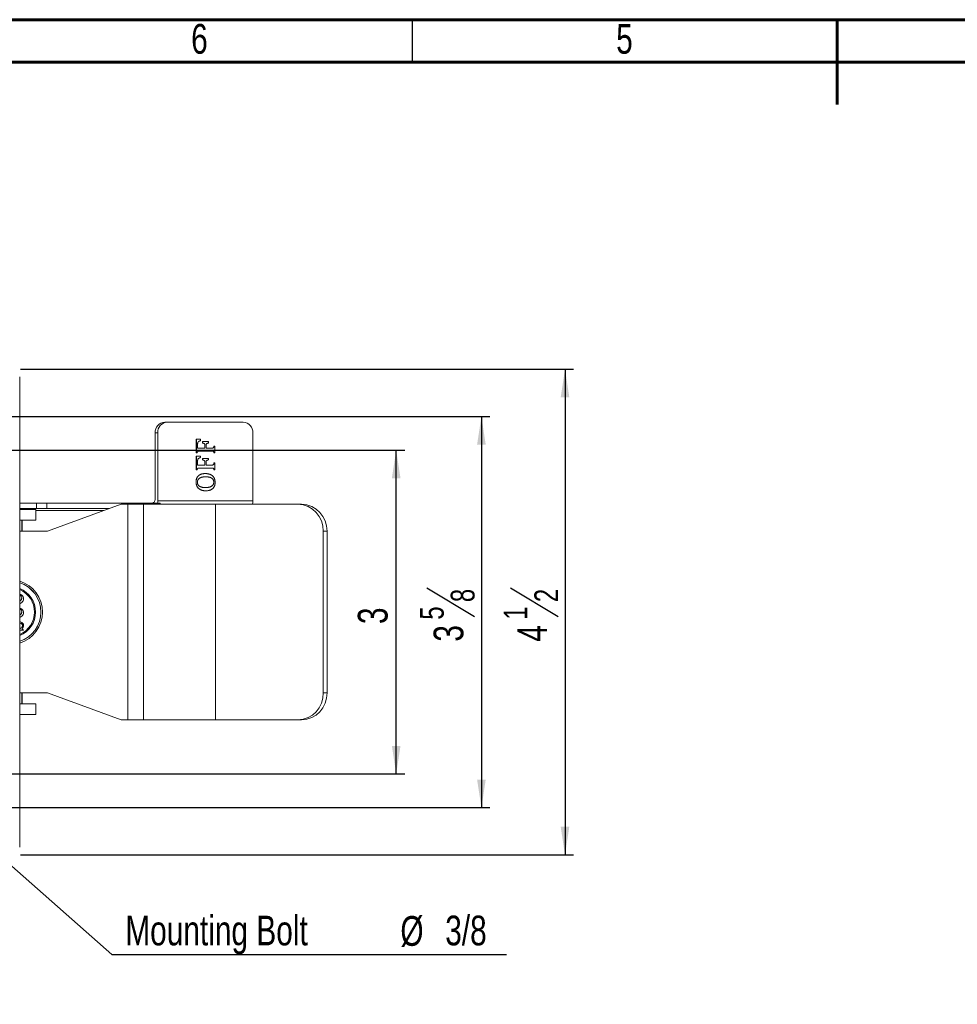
# Model space of a CAD drawing. Header units: inches. Extents: x 0.6 to 16.3, y 0.2 to 11.5.
# Tile 10 of 20: x 4.7 to 9, y 6.9 to 11.5. Entities that reach past the tile are written whole.
import ezdxf

# ---------------------------------------------------------------- set-up
doc = ezdxf.new("R2010")
doc.units = ezdxf.units.IN
doc.header["$MEASUREMENT"] = 0
doc.layers.add('FORMAT', color=7, linetype='Continuous')
doc.styles.add('SLDTEXTSTYLE0', font='TXT', dxfattribs={"width": 0.75})
doc.dimstyles.new('SLDDIMSTYLE1', dxfattribs={"dimtxt": 0.137795, "dimasz": 0.13, "dimexe": 0, "dimexo": 0.0625, "dimgap": 0.034449, "dimtad": 1, "dimlfac": 2, "dimrnd": 1e-09, "dimzin": 12, "dimdsep": 46, "dimlunit": 5, "dimtxsty": 'SLDTEXTSTYLE0', "dimsah": 1, "dimcen": 0.09, "dimadec": 0, "dimazin": 3, "dimtfac": 1, "dimtofl": 0, "dimtmove": 0, "dimatfit": 3, "dimfxl": 0, "dimfrac": 2, "dimtolj": 1, "dimtzin": 12, "dimarcsym": 0})
doc.dimstyles.new('SLDDIMSTYLE3', dxfattribs={"dimtxt": 0.137795, "dimasz": 0.13, "dimexe": 0, "dimexo": 0.0625, "dimgap": 0.034449, "dimtad": 1, "dimdec": 6, "dimlfac": 2, "dimrnd": 1e-09, "dimzin": 12, "dimdsep": 46, "dimlunit": 5, "dimtxsty": 'SLDTEXTSTYLE0', "dimsah": 1, "dimcen": 0.09, "dimadec": 0, "dimazin": 3, "dimtfac": 1, "dimtofl": 0, "dimtmove": 0, "dimatfit": 3, "dimfxl": 0, "dimfrac": 2, "dimtolj": 1, "dimtzin": 12, "dimarcsym": 0})
doc.dimstyles.new('SLDDIMSTYLE4', dxfattribs={"dimtxt": 0.137795, "dimasz": 0.13, "dimexe": 0, "dimexo": 0.0625, "dimgap": 0.034449, "dimtad": 0, "dimtih": 1, "dimtoh": 1, "dimlfac": 2, "dimrnd": 1e-09, "dimzin": 12, "dimdsep": 46, "dimlunit": 5, "dimtxsty": 'SLDTEXTSTYLE0', "dimsah": 1, "dimcen": 0, "dimadec": 0, "dimazin": 3, "dimtfac": 1, "dimtofl": 0, "dimtmove": 1, "dimatfit": 3, "dimfxl": 0, "dimfrac": 2, "dimtolj": 1, "dimtzin": 12, "dimarcsym": 0})

# ---------------------------------------------------------------- blocks, each defined once
blk = doc.blocks.new('_D_10')
at = {"layer": 'FORMAT'}
for p, q in [((4.4672, 9.5016), (6.461, 9.5016)), ((6.4216, 8.0016), (6.4216, 9.5016)), ((4.4672, 8.0016), (6.461, 8.0016))]:
    blk.add_line(p, q, dxfattribs=at)
for points in [[(6.4216, 9.5016), (6.4016, 9.3716), (6.4416, 9.3716)], [(6.4216, 8.0016), (6.4416, 8.1316), (6.4016, 8.1316)]]:
    blk.add_solid(points, dxfattribs=at)
at = {"layer": 'FORMAT', "insert": (6.244, 8.6958), "char_height": 0.1378, "attachment_point": 1, "rotation": 90, "style": 'SLDTEXTSTYLE0'}
blk.add_mtext('3', dxfattribs=at)
blk = doc.blocks.new('_D_11')
at = {"layer": 'FORMAT'}
for p, q in [((4.3735, 9.6578), (6.8557, 9.6578)), ((6.8163, 9.6578), (6.8163, 7.8453)), ((6.5635, 8.8637), (6.784, 8.7315)), ((4.3735, 7.8453), (6.8557, 7.8453))]:
    blk.add_line(p, q, dxfattribs=at)
for points in [[(6.8163, 9.6578), (6.7963, 9.5278), (6.8363, 9.5278)], [(6.8163, 7.8453), (6.8363, 7.9753), (6.7963, 7.9753)]]:
    blk.add_solid(points, dxfattribs=at)
at = {"layer": 'FORMAT', "attachment_point": 1, "rotation": 90, "style": 'SLDTEXTSTYLE0'}
for s, insert, char_height in [('8', (6.6742, 8.7976), 0.1102), ('5', (6.5317, 8.7162), 0.1102), ('3', (6.5948, 8.6143), 0.1378)]:
    blk.add_mtext(s, dxfattribs=dict(at, insert=insert, char_height=char_height))
blk = doc.blocks.new('_D_12')
at = {"layer": 'FORMAT'}
for p, q in [((4.6822, 9.8766), (7.2429, 9.8766)), ((7.2035, 9.8766), (7.2035, 7.6266)), ((6.9508, 8.8637), (7.1712, 8.7315)), ((4.6822, 7.6266), (7.2429, 7.6266))]:
    blk.add_line(p, q, dxfattribs=at)
for points in [[(7.2035, 9.8766), (7.1835, 9.7466), (7.2235, 9.7466)], [(7.2035, 7.6266), (7.2235, 7.7566), (7.1835, 7.7566)]]:
    blk.add_solid(points, dxfattribs=at)
at = {"layer": 'FORMAT', "attachment_point": 1, "rotation": 90, "style": 'SLDTEXTSTYLE0'}
for s, insert, char_height in [('2', (7.0614, 8.7976), 0.1102), ('1', (6.9189, 8.7162), 0.1102), ('4', (6.982, 8.6143), 0.1378)]:
    blk.add_mtext(s, dxfattribs=dict(at, insert=insert, char_height=char_height))
blk = doc.blocks.new('_D_13')
at = {"layer": 'FORMAT'}
for p, q in [((4.2516, 7.9181), (5.1044, 7.1654)), ((5.1044, 7.1654), (6.9327, 7.1654))]:
    blk.add_line(p, q, dxfattribs=at)
blk.add_arc((4.3341, 7.8453), 0.11, 118.8711, 129.3435, dxfattribs=at)
blk.add_solid([(4.2516, 7.9181), (4.3358, 7.8171), (4.3623, 7.8471)], dxfattribs=at)
at = {"layer": 'FORMAT', "attachment_point": 1, "style": 'SLDTEXTSTYLE0'}
for s, insert, char_height in [('Mounting Bolt', (5.1669, 7.3451), 0.137795), ('%%c', (6.4409, 7.343), 0.1378), ('3/8', (6.6487, 7.3451), 0.1378)]:
    blk.add_mtext(s, dxfattribs=dict(at, insert=insert, char_height=char_height))

msp = doc.modelspace()

# ---------------------------------------------------------------- linework, layer by layer
at = {"color": 7, "linetype": 'Continuous', "lineweight": 60}
for p, q in [((0.59055118, 11.49606299), (16.33858268, 11.49606299)), ((8.46456693, 11.49606299), (8.46456693, 11.1023622)), ((0.78740157, 11.2992126), (16.14173228, 11.2992126))]:
    msp.add_line(p, q, dxfattribs=at)
at = {"color": 7, "linetype": 'Continuous', "lineweight": 30}
msp.add_line((6.49606299, 11.49606299), (6.49606299, 11.2992126), dxfattribs=at)
at = {"color": 7, "linetype": 'Continuous', "lineweight": 15}
for p, q in [((4.67783124, 7.66157803), (4.67783124, 9.84157802)), ((5.34945679, 9.63157805), (5.36130937, 9.63157805)), ((5.71349773, 9.63157805), (5.36130937, 9.63157805)), ((5.30543325, 9.58157805), (5.31728583, 9.58157805)), ((5.30543325, 9.281578), (5.30543325, 9.58157805)), ((5.31728583, 9.26657803), (5.31728583, 9.58157805)), ((5.75752128, 9.58157805), (5.75752128, 9.26657803)), ((5.49605664, 9.5524391), (5.49581963, 9.5524391)), ((5.49581963, 9.48873803), (5.49581963, 9.5524391)), ((5.49605664, 9.5524391), (5.51508056, 9.5524391)), ((5.49605664, 9.48873803), (5.49605664, 9.5524391)), ((5.51508056, 9.5524391), (5.51508056, 9.54568708)), ((5.52459266, 9.54163583), (5.52435536, 9.54163583)), ((5.52435536, 9.53488381), (5.52435536, 9.54163583)), ((5.52459266, 9.53488381), (5.52435536, 9.53488381)), ((5.52459266, 9.53488381), (5.52459266, 9.54163583)), ((5.52459266, 9.54163583), (5.55193922, 9.54163583)), ((5.55193922, 9.54163583), (5.55193922, 9.53488381)), ((5.50200185, 9.53074823), (5.50200185, 9.51057659)), ((5.50200185, 9.51057659), (5.53529334, 9.51057659)), ((5.56564976, 9.49707256), (5.51207099, 9.49707256)), ((5.53529334, 9.52496684), (5.53505633, 9.52496684)), ((5.53505633, 9.51057659), (5.53505633, 9.52496684)), ((5.53529334, 9.51057659), (5.53529334, 9.52496684)), ((5.54123855, 9.52496684), (5.54123855, 9.51057659)), ((5.54123855, 9.51057659), (5.56548256, 9.51057659)), ((5.57809722, 9.52055692), (5.5778602, 9.52055692)), ((5.57809722, 9.52055692), (5.58166411, 9.52055692)), ((5.58166411, 9.52055692), (5.58166411, 9.48873803)), ((5.49605664, 9.48873803), (5.49581963, 9.48873803)), ((5.49605664, 9.47411567), (5.49581963, 9.47411567)), ((5.49581963, 9.41041468), (5.49581963, 9.47411567)), ((5.49962383, 9.48873803), (5.49605664, 9.48873803)), ((5.49605664, 9.41041468), (5.49605664, 9.47411567)), ((5.49605664, 9.47411567), (5.51508056, 9.47411567)), ((5.50200185, 9.45242488), (5.50200185, 9.43225324)), ((5.51508056, 9.47411567), (5.51508056, 9.46736373)), ((5.52459266, 9.46331248), (5.52435536, 9.46331248)), ((5.52435536, 9.45656046), (5.52435536, 9.46331248)), ((5.52459266, 9.45656046), (5.52435536, 9.45656046)), ((5.52459266, 9.45656046), (5.52459266, 9.46331248)), ((5.52459266, 9.46331248), (5.55193922, 9.46331248)), ((5.53529334, 9.44664342), (5.53505633, 9.44664342)), ((5.53505633, 9.43225324), (5.53505633, 9.44664342)), ((5.53529334, 9.43225324), (5.53529334, 9.44664342)), ((5.54123855, 9.44664342), (5.54123855, 9.43225324)), ((5.55193922, 9.46331248), (5.55193922, 9.45656046)), ((5.57809722, 9.48873803), (5.5778602, 9.48873803)), ((5.58166411, 9.48873803), (5.57809722, 9.48873803)), ((5.49605664, 9.41041468), (5.49581963, 9.41041468)), ((5.49962383, 9.41041468), (5.49605664, 9.41041468)), ((5.50200185, 9.43225324), (5.53529334, 9.43225324)), ((5.56564976, 9.41874921), (5.51207099, 9.41874921)), ((5.54123855, 9.43225324), (5.56548256, 9.43225324)), ((5.57809722, 9.44223357), (5.5778602, 9.44223357)), ((5.57809722, 9.41041468), (5.5778602, 9.41041468)), ((5.57809722, 9.44223357), (5.58166411, 9.44223357)), ((5.58166411, 9.41041468), (5.57809722, 9.41041468)), ((5.58166411, 9.44223357), (5.58166411, 9.41041468)), ((5.49486778, 9.35369776), (5.49463077, 9.35369776)), ((5.53776435, 9.39309156), (5.53752734, 9.39309156)), ((5.57690806, 9.35376104), (5.57667105, 9.35376104)), ((5.53958505, 9.31341776), (5.53934804, 9.31341776)), ((5.31728583, 9.26657803), (5.75752128, 9.26657803)), ((4.67783124, 9.25657801), (4.75508892, 9.25657801)), ((4.67783124, 9.23157801), (4.75508892, 9.23157801)), ((4.75250146, 9.22657802), (4.67783124, 9.22657802)), ((4.68925424, 9.22657802), (4.68925424, 9.2290212)), ((4.75250146, 9.17657802), (4.75250146, 9.22657802)), ((5.06574073, 9.22157802), (4.75250146, 9.22157802)), ((4.75508892, 9.25657801), (4.75508892, 9.23157801)), ((4.75508892, 9.25657801), (4.80346152, 9.25657801)), ((4.75508892, 9.23157801), (4.80346152, 9.23157801)), ((4.80346152, 9.25657801), (4.80346152, 9.23157801)), ((4.80346152, 9.25657801), (5.32423833, 9.25657801)), ((4.80346152, 9.23157801), (5.09306501, 9.23157801)), ((5.14771355, 9.25157801), (4.80616031, 9.12657803)), ((5.17910601, 9.25157801), (5.14771355, 9.25157801)), ((5.17910601, 8.25157803), (5.17910601, 9.25157801)), ((5.25062894, 9.25157801), (5.17910601, 9.25157801)), ((5.25062894, 8.25157803), (5.25062894, 9.25157801)), ((5.58408115, 9.25157801), (5.25062894, 9.25157801)), ((5.3222346, 9.25157801), (5.32423833, 9.25657801)), ((5.32892047, 9.25657801), (5.32801114, 9.25157801)), ((5.58408115, 8.25157803), (5.58408115, 9.25157801)), ((5.58408115, 9.25157801), (5.96661947, 9.25157801)), ((5.96661947, 9.25157801), (5.98372061, 9.25157801)), ((4.75250146, 9.17657802), (4.67783124, 9.17657802)), ((4.68736564, 9.17657802), (4.68736564, 9.12657803)), ((4.69000135, 9.12657803), (4.69000135, 9.17657802)), ((4.67783124, 9.12657803), (4.80616031, 9.12657803)), ((6.0840811, 8.37657802), (6.0840811, 9.12657803)), ((6.10118224, 9.12657803), (6.0840811, 9.12657803)), ((6.10118224, 8.37657802), (6.10118224, 9.12657803)), ((4.68764562, 8.81686163), (4.68759341, 8.81686163)), ((4.68764562, 8.75266169), (4.68759341, 8.75266169)), ((4.69557448, 8.66799802), (4.67783124, 8.66799802)), ((4.69083808, 8.68881284), (4.69078572, 8.68881284)), ((4.69557448, 8.66960302), (4.69557448, 8.66799802)), ((4.67783124, 8.37657802), (4.80616031, 8.37657802)), ((4.68736564, 8.32657802), (4.68736564, 8.37657802)), ((4.69000135, 8.32657802), (4.69000135, 8.37657802)), ((4.80616031, 8.37657802), (5.14771355, 8.25157803)), ((6.0840811, 8.37657802), (6.10118224, 8.37657802)), ((4.75250146, 8.32657802), (4.67783124, 8.32657802)), ((4.75250146, 8.27657802), (4.75250146, 8.32657802)), ((4.75250146, 8.27657802), (4.67783124, 8.27657802)), ((5.17910601, 8.25157803), (5.14771355, 8.25157803)), ((5.25062894, 8.25157803), (5.17910601, 8.25157803)), ((5.58408115, 8.25157803), (5.25062894, 8.25157803)), ((5.58408115, 8.25157803), (5.96661947, 8.25157803)), ((5.98372061, 8.25157803), (5.96661947, 8.25157803))]:
    msp.add_line(p, q, dxfattribs=at)
at = {"color": 7, "linetype": 'Continuous', "lineweight": 15, "flags": 128}
msp.add_lwpolyline([(5.30543325, 9.281578), (5.30520562, 9.27670077), (5.30453096, 9.27201094), (5.30343567, 9.26768876), (5.30196169, 9.26390037), (5.30016563, 9.26079129), (5.29811642, 9.25848102), (5.29589298, 9.25705837), (5.29358066, 9.25657801)], dxfattribs=at)
at = {"color": 7, "linetype": 'Continuous', "lineweight": 15}
for centre, radius, start, end in [((5.35264779, 9.58438774), 0.04729807, 93.86844181, 183.40559536), ((5.36450037, 9.58438774), 0.04729807, 93.86844181, 183.40559536), ((5.71030673, 9.58438774), 0.04729807, 356.59440464, 86.13155819), ((5.24550232, 9.26651915), 0.07178353, 352.03964838, 0.04699431), ((5.6895628, 9.26624728), 0.06795928, 347.53437694, 0.27884746), ((4.6960484, 9.23640953), 0.01513203, 319.47985436, 341.37994685), ((4.70312979, 9.23499471), 0.02203683, 337.54625342, 351.08059566), ((5.96272951, 9.13023371), 0.12140664, 358.27450169, 88.16388637), ((5.97983048, 9.13023355), 0.12140681, 358.27458163, 88.16380643), ((4.63348976, 8.75157802), 0.15019784, 287.17076027, 72.82923973), ((4.63357967, 8.75157802), 0.1426964, 288.06585718, 71.93414282), ((4.63352702, 8.75157802), 0.14269667, 288.08805802, 71.91194198), ((4.63362702, 8.75157802), 0.11763149, 292.07287826, 67.92712174), ((4.63371414, 8.75157802), 0.11269596, 293.04600828, 66.95399172), ((4.63366159, 8.75157802), 0.1126962, 293.0749922, 66.9250078), ((5.96272951, 8.37292233), 0.12140664, 271.83611363, 1.72549831), ((5.97983048, 8.3729225), 0.12140681, 271.83619357, 1.72541837)]:
    msp.add_arc(centre, radius, start, end, dxfattribs=at)
for points, knots in [([(5.51508062, 9.54568706), (5.51441635, 9.54543919), (5.51315637, 9.54496903), (5.5113778, 9.54421344), (5.50978642, 9.54352036), (5.50839448, 9.54279194), (5.50718257, 9.54206826), (5.50610644, 9.54136985), (5.50521857, 9.54059065), (5.50420243, 9.5396164), (5.50323835, 9.53816751), (5.5025843, 9.536516), (5.50227691, 9.53503462), (5.50210988, 9.53375015), (5.50202642, 9.53230402), (5.50201021, 9.53128287), (5.50200172, 9.53074823)], [0, 0, 0, 0, 0.102321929, 0.194083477, 0.2779005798, 0.3517115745, 0.4181975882, 0.4783525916, 0.5327339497, 0.5821864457, 0.672649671, 0.763940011, 0.813400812, 0.8683905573, 0.9310930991, 1, 1, 1, 1]), ([(5.53505641, 9.52496682), (5.53504649, 9.52545267), (5.5350277, 9.52637228), (5.53486857, 9.52767294), (5.53457285, 9.52880426), (5.53415339, 9.52978961), (5.53360005, 9.53065331), (5.53289872, 9.53142741), (5.53202792, 9.5320933), (5.53099755, 9.53272298), (5.52973459, 9.53328984), (5.52820964, 9.53385684), (5.52638466, 9.53439946), (5.52506283, 9.53471499), (5.52435549, 9.53488384)], [0, 0, 0, 0, 0.0831832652, 0.1574480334, 0.2241274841, 0.28445662, 0.3439626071, 0.4061389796, 0.4736293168, 0.5474532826, 0.633339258, 0.7373174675, 0.8594336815, 1, 1, 1, 1]), ([(5.53529346, 9.52496682), (5.53528354, 9.52545267), (5.53526475, 9.52637228), (5.53510562, 9.52767294), (5.5348099, 9.52880426), (5.53439044, 9.52978961), (5.5338371, 9.53065331), (5.53313577, 9.53142741), (5.53226497, 9.5320933), (5.5312346, 9.53272298), (5.52997164, 9.53328984), (5.52844669, 9.53385684), (5.52662171, 9.53439946), (5.52529988, 9.53471499), (5.52459254, 9.53488384)], [0, 0, 0, 0, 0.0831832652, 0.1574480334, 0.2241274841, 0.28445662, 0.3439626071, 0.4061389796, 0.4736293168, 0.5474532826, 0.633339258, 0.7373174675, 0.8594336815, 1, 1, 1, 1]), ([(5.55193933, 9.53488384), (5.55125043, 9.53471523), (5.54995934, 9.53439923), (5.548168, 9.53384837), (5.54664314, 9.53329315), (5.54537641, 9.53269708), (5.54432237, 9.53207409), (5.54343957, 9.53140635), (5.54272236, 9.53065605), (5.54213607, 9.52983664), (5.54171821, 9.52887049), (5.54144933, 9.527732), (5.54125968, 9.52641674), (5.54124575, 9.5254672), (5.54123841, 9.52496682)], [0, 0, 0, 0, 0.1371733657, 0.2570802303, 0.3611602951, 0.4487052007, 0.5236657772, 0.5922153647, 0.6544993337, 0.7128681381, 0.7721756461, 0.837422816, 0.9143262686, 1, 1, 1, 1]), ([(5.51207099, 9.49707256), (5.5114084, 9.49706803), (5.51017583, 9.49705962), (5.50847081, 9.49701195), (5.50705935, 9.49687673), (5.5056283, 9.49670771), (5.50420845, 9.4963425), (5.50281111, 9.4956598), (5.50178703, 9.49462945), (5.50113138, 9.49357534), (5.50070471, 9.49251389), (5.50035206, 9.49147094), (5.49998723, 9.49018689), (5.49975102, 9.48924535), (5.49962374, 9.48873804)], [0, 0, 0, 0, 0.1211623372, 0.2253901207, 0.3117133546, 0.3801126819, 0.488323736, 0.576977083, 0.654843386, 0.7352692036, 0.7828800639, 0.8423882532, 0.9150768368, 1, 1, 1, 1]), ([(5.56524563, 9.51057659), (5.56583389, 9.51058861), (5.56694896, 9.51061141), (5.56852544, 9.51067471), (5.56991173, 9.51085893), (5.57113244, 9.51105162), (5.57220856, 9.51135055), (5.57315357, 9.51172737), (5.57398835, 9.51216927), (5.57493372, 9.51287204), (5.57592594, 9.51403412), (5.576734, 9.51586404), (5.57734293, 9.51807067), (5.57767806, 9.51968184), (5.57786007, 9.52055691)], [0, 0, 0, 0, 0.1007203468, 0.1909182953, 0.2698138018, 0.3395230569, 0.4017376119, 0.459064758, 0.5107435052, 0.5589580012, 0.6519103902, 0.7505511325, 0.8645173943, 1, 1, 1, 1]), ([(5.57786007, 9.48873804), (5.5777027, 9.48941661), (5.57741251, 9.49066779), (5.57687782, 9.49233453), (5.57633389, 9.49365239), (5.57572314, 9.49464424), (5.57499906, 9.49535284), (5.57420227, 9.49592806), (5.57326312, 9.49635398), (5.57217273, 9.49664091), (5.57087336, 9.49684788), (5.56931624, 9.49698565), (5.5674633, 9.49706806), (5.56613125, 9.49707098), (5.56541283, 9.49707256)], [0, 0, 0, 0, 0.1126921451, 0.2077896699, 0.2846070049, 0.3460874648, 0.4005170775, 0.4578934, 0.51769982, 0.5840261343, 0.661694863, 0.7569466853, 0.8689112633, 1, 1, 1, 1]), ([(5.56548268, 9.51057659), (5.56607094, 9.51058861), (5.56718601, 9.51061141), (5.56876249, 9.51067471), (5.57014878, 9.51085893), (5.57136949, 9.51105162), (5.57244561, 9.51135055), (5.57339062, 9.51172737), (5.5742254, 9.51216927), (5.57517077, 9.51287204), (5.57616299, 9.51403412), (5.57697105, 9.51586404), (5.57757998, 9.51807067), (5.57791511, 9.51968184), (5.57809712, 9.52055691)], [0, 0, 0, 0, 0.1007203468, 0.1909182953, 0.2698138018, 0.3395230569, 0.4017376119, 0.459064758, 0.5107435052, 0.5589580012, 0.6519103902, 0.7505511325, 0.8645173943, 1, 1, 1, 1]), ([(5.57809712, 9.48873804), (5.57793974, 9.48941661), (5.57764956, 9.49066779), (5.57711487, 9.49233453), (5.57657094, 9.49365239), (5.57596019, 9.49464424), (5.57523611, 9.49535284), (5.57443932, 9.49592806), (5.57350017, 9.49635398), (5.57240978, 9.49664091), (5.57111041, 9.49684788), (5.56955329, 9.49698565), (5.56770035, 9.49706806), (5.5663683, 9.49707098), (5.56564988, 9.49707256)], [0, 0, 0, 0, 0.1126921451, 0.2077896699, 0.2846070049, 0.3460874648, 0.4005170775, 0.4578934, 0.51769982, 0.5840261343, 0.661694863, 0.7569466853, 0.8689112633, 1, 1, 1, 1]), ([(5.51508062, 9.4673637), (5.51441635, 9.46711583), (5.51315637, 9.46664567), (5.5113778, 9.46589008), (5.50978642, 9.46519699), (5.50839448, 9.46446858), (5.50718257, 9.4637449), (5.50610644, 9.46304649), (5.50521857, 9.46226729), (5.50420243, 9.46129304), (5.50323835, 9.45984414), (5.5025843, 9.45819264), (5.50227691, 9.45671125), (5.50210988, 9.45542679), (5.50202642, 9.45398065), (5.50201021, 9.45295951), (5.50200172, 9.45242486)], [0, 0, 0, 0, 0.102321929, 0.194083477, 0.2779005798, 0.3517115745, 0.4181975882, 0.4783525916, 0.5327339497, 0.5821864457, 0.672649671, 0.763940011, 0.813400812, 0.8683905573, 0.9310930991, 1, 1, 1, 1]), ([(5.53505641, 9.44664345), (5.53504649, 9.4471293), (5.5350277, 9.44804891), (5.53486857, 9.44934958), (5.53457285, 9.45048089), (5.53415339, 9.45146624), (5.53360005, 9.45232995), (5.53289872, 9.45310405), (5.53202792, 9.45376994), (5.53099755, 9.45439961), (5.52973459, 9.45496647), (5.52820964, 9.45553347), (5.52638466, 9.4560761), (5.52506283, 9.45639163), (5.52435549, 9.45656047)], [0, 0, 0, 0, 0.0831832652, 0.1574480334, 0.2241274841, 0.28445662, 0.3439626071, 0.4061389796, 0.4736293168, 0.5474532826, 0.633339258, 0.7373174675, 0.8594336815, 1, 1, 1, 1]), ([(5.53529346, 9.44664345), (5.53528354, 9.4471293), (5.53526475, 9.44804891), (5.53510562, 9.44934958), (5.5348099, 9.45048089), (5.53439044, 9.45146624), (5.5338371, 9.45232995), (5.53313577, 9.45310405), (5.53226497, 9.45376994), (5.5312346, 9.45439961), (5.52997164, 9.45496647), (5.52844669, 9.45553347), (5.52662171, 9.4560761), (5.52529988, 9.45639163), (5.52459254, 9.45656047)], [0, 0, 0, 0, 0.0831832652, 0.1574480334, 0.2241274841, 0.28445662, 0.3439626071, 0.4061389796, 0.4736293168, 0.5474532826, 0.633339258, 0.7373174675, 0.8594336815, 1, 1, 1, 1]), ([(5.55193933, 9.45656047), (5.55125043, 9.45639186), (5.54995934, 9.45607587), (5.548168, 9.455525), (5.54664314, 9.45496979), (5.54537641, 9.45437372), (5.54432237, 9.45375072), (5.54343957, 9.45308299), (5.54272236, 9.45233268), (5.54213607, 9.45151328), (5.54171821, 9.45054712), (5.54144933, 9.44940864), (5.54125968, 9.44809338), (5.54124575, 9.44714383), (5.54123841, 9.44664345)], [0, 0, 0, 0, 0.1371733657, 0.2570802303, 0.3611602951, 0.4487052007, 0.5236657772, 0.5922153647, 0.6544993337, 0.7128681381, 0.7721756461, 0.837422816, 0.9143262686, 1, 1, 1, 1]), ([(5.51207099, 9.41874919), (5.5114084, 9.41874467), (5.51017583, 9.41873626), (5.50847081, 9.41868858), (5.50705935, 9.41855336), (5.5056283, 9.41838434), (5.50420845, 9.41801913), (5.50281111, 9.41733644), (5.50178703, 9.41630609), (5.50113138, 9.41525197), (5.50070471, 9.41419053), (5.50035206, 9.41314757), (5.49998723, 9.41186353), (5.49975102, 9.41092199), (5.49962374, 9.41041468)], [0, 0, 0, 0, 0.12116233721, 0.22539012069, 0.31171335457, 0.38011268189, 0.48832373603, 0.57697708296, 0.65484338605, 0.73526920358, 0.78288006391, 0.84238825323, 0.9150768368, 1, 1, 1, 1]), ([(5.56524563, 9.43225322), (5.56583389, 9.43226525), (5.56694896, 9.43228805), (5.56852544, 9.43235134), (5.56991173, 9.43253556), (5.57113244, 9.43272826), (5.57220856, 9.43302719), (5.57315357, 9.433404), (5.57398835, 9.43384591), (5.57493372, 9.43454867), (5.57592594, 9.43571076), (5.576734, 9.43754067), (5.57734293, 9.43974731), (5.57767806, 9.44135847), (5.57786007, 9.44223354)], [0, 0, 0, 0, 0.1007203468, 0.1909182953, 0.2698138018, 0.3395230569, 0.4017376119, 0.459064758, 0.5107435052, 0.5589580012, 0.6519103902, 0.7505511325, 0.8645173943, 1, 1, 1, 1]), ([(5.57786007, 9.41041468), (5.5777027, 9.41109324), (5.57741251, 9.41234443), (5.57687782, 9.41401117), (5.57633389, 9.41532902), (5.57572314, 9.41632088), (5.57499906, 9.41702948), (5.57420227, 9.4176047), (5.57326312, 9.41803062), (5.57217273, 9.41831754), (5.57087336, 9.41852451), (5.56931624, 9.41866228), (5.5674633, 9.4187447), (5.56613125, 9.41874762), (5.56541283, 9.41874919)], [0, 0, 0, 0, 0.1126921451, 0.2077896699, 0.2846070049, 0.3460874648, 0.4005170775, 0.4578934, 0.51769982, 0.5840261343, 0.661694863, 0.7569466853, 0.8689112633, 1, 1, 1, 1]), ([(5.56548268, 9.43225322), (5.56607094, 9.43226525), (5.56718601, 9.43228805), (5.56876249, 9.43235134), (5.57014878, 9.43253556), (5.57136949, 9.43272826), (5.57244561, 9.43302719), (5.57339062, 9.433404), (5.5742254, 9.43384591), (5.57517077, 9.43454867), (5.57616299, 9.43571076), (5.57697105, 9.43754067), (5.57757998, 9.43974731), (5.57791511, 9.44135847), (5.57809712, 9.44223354)], [0, 0, 0, 0, 0.1007203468, 0.1909182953, 0.2698138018, 0.3395230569, 0.4017376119, 0.459064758, 0.5107435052, 0.5589580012, 0.6519103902, 0.7505511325, 0.8645173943, 1, 1, 1, 1]), ([(5.57809712, 9.41041468), (5.57793974, 9.41109324), (5.57764956, 9.41234443), (5.57711487, 9.41401117), (5.57657094, 9.41532902), (5.57596019, 9.41632088), (5.57523611, 9.41702948), (5.57443932, 9.4176047), (5.57350017, 9.41803062), (5.57240978, 9.41831754), (5.57111041, 9.41852451), (5.56955329, 9.41866228), (5.56770035, 9.4187447), (5.5663683, 9.41874762), (5.56564988, 9.41874919)], [0, 0, 0, 0, 0.1126921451, 0.2077896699, 0.2846070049, 0.3460874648, 0.4005170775, 0.4578934, 0.51769982, 0.5840261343, 0.661694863, 0.7569466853, 0.8689112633, 1, 1, 1, 1]), ([(5.49463073, 9.35369776), (5.49464167, 9.3547536), (5.49466309, 9.35681981), (5.49492896, 9.35985293), (5.49527222, 9.36277224), (5.49584827, 9.36554886), (5.49652192, 9.36820952), (5.49739056, 9.3707277), (5.49838296, 9.37313351), (5.49954532, 9.37540168), (5.50084712, 9.3775478), (5.50231655, 9.37954435), (5.50392534, 9.38141356), (5.50567171, 9.38315097), (5.50757869, 9.38472499), (5.50960866, 9.38620205), (5.51180805, 9.38749116), (5.51413379, 9.38868683), (5.51661058, 9.3897087), (5.51921535, 9.39061407), (5.52194575, 9.39140573), (5.52481613, 9.39200141), (5.52780948, 9.39248769), (5.53093273, 9.39284672), (5.53418706, 9.3930612), (5.53639996, 9.3930813), (5.53752728, 9.39309154)], [0, 0, 0, 0, 0.044373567, 0.0868357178, 0.1280712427, 0.1681015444, 0.2066517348, 0.2443799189, 0.281682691, 0.3182526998, 0.3545924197, 0.3911301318, 0.4275167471, 0.4644046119, 0.5018442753, 0.5399931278, 0.5794114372, 0.6199162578, 0.6618311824, 0.7051405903, 0.7499670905, 0.7963081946, 0.8444022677, 0.894336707, 0.9461718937, 1, 1, 1, 1]), ([(5.53934792, 9.31341777), (5.53819579, 9.31343497), (5.53593304, 9.31346875), (5.53260446, 9.31370495), (5.52940001, 9.31408427), (5.52631578, 9.31460096), (5.5233592, 9.3153013), (5.52052566, 9.31614752), (5.51780955, 9.31713009), (5.51522856, 9.3182893), (5.51279009, 9.31960699), (5.51048607, 9.32102856), (5.5083417, 9.32260015), (5.50634041, 9.32428798), (5.50450154, 9.32612993), (5.50280396, 9.32809552), (5.50125918, 9.33019198), (5.49985662, 9.3324066), (5.49864328, 9.33475647), (5.49755129, 9.3371765), (5.49666438, 9.33971183), (5.49591784, 9.34232458), (5.49533787, 9.34504008), (5.49494228, 9.34784874), (5.4946616, 9.3507435), (5.4946411, 9.35270516), (5.49463073, 9.35369776)], [0, 0, 0, 0, 0.053656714, 0.1053795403, 0.1552570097, 0.2036730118, 0.2505075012, 0.2958384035, 0.3400743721, 0.3831876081, 0.4249872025, 0.4657745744, 0.5052151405, 0.5437467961, 0.5817579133, 0.619284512, 0.6565441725, 0.6937591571, 0.7310043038, 0.7681510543, 0.8051587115, 0.8427362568, 0.8807200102, 0.9195998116, 0.9593177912, 1, 1, 1, 1]), ([(5.49486778, 9.35369776), (5.49487872, 9.3547536), (5.49490014, 9.35681981), (5.49516601, 9.35985293), (5.49550927, 9.36277224), (5.49608532, 9.36554886), (5.49675897, 9.36820952), (5.49762761, 9.3707277), (5.49862001, 9.37313351), (5.49978237, 9.37540168), (5.50108417, 9.3775478), (5.5025536, 9.37954435), (5.50416239, 9.38141356), (5.50590876, 9.38315097), (5.50781574, 9.38472499), (5.50984571, 9.38620205), (5.5120451, 9.38749116), (5.51437084, 9.38868683), (5.51684763, 9.3897087), (5.5194524, 9.39061407), (5.5221828, 9.39140573), (5.52505318, 9.39200141), (5.52804653, 9.39248769), (5.53116978, 9.39284672), (5.53442411, 9.3930612), (5.53663701, 9.3930813), (5.53776433, 9.39309154)], [0, 0, 0, 0, 0.044373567, 0.0868357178, 0.1280712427, 0.1681015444, 0.2066517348, 0.2443799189, 0.281682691, 0.3182526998, 0.3545924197, 0.3911301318, 0.4275167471, 0.4644046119, 0.5018442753, 0.5399931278, 0.5794114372, 0.6199162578, 0.6618311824, 0.7051405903, 0.7499670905, 0.7963081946, 0.8444022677, 0.894336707, 0.9461718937, 1, 1, 1, 1]), ([(5.53958497, 9.31341777), (5.53843284, 9.31343497), (5.53617009, 9.31346875), (5.53284151, 9.31370495), (5.52963706, 9.31408427), (5.52655283, 9.31460096), (5.52359625, 9.3153013), (5.52076271, 9.31614752), (5.5180466, 9.31713009), (5.51546561, 9.3182893), (5.51302714, 9.31960699), (5.51072312, 9.32102856), (5.50857875, 9.32260015), (5.50657746, 9.32428798), (5.50473859, 9.32612993), (5.50304101, 9.32809552), (5.50149623, 9.33019198), (5.50009367, 9.3324066), (5.49888033, 9.33475647), (5.49778834, 9.3371765), (5.49690143, 9.33971183), (5.49615489, 9.34232458), (5.49557492, 9.34504008), (5.49517933, 9.34784874), (5.49489865, 9.3507435), (5.49487815, 9.35270516), (5.49486778, 9.35369776)], [0, 0, 0, 0, 0.053656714, 0.1053795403, 0.1552570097, 0.2036730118, 0.2505075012, 0.2958384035, 0.3400743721, 0.3831876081, 0.4249872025, 0.4657745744, 0.5052151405, 0.5437467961, 0.5817579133, 0.619284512, 0.6565441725, 0.6937591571, 0.7310043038, 0.7681510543, 0.8051587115, 0.8427362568, 0.8807200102, 0.9195998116, 0.9593177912, 1, 1, 1, 1]), ([(5.54038383, 9.37823711), (5.53927513, 9.37823325), (5.53710621, 9.37822569), (5.5339285, 9.37804277), (5.53089344, 9.37778972), (5.52800205, 9.37747292), (5.52526025, 9.37699185), (5.52265467, 9.37645348), (5.52019119, 9.375807), (5.51788068, 9.37504342), (5.51572571, 9.37419746), (5.51371191, 9.3732955), (5.51185131, 9.37231238), (5.51015413, 9.37122159), (5.50859399, 9.37009522), (5.50718628, 9.36889315), (5.50595217, 9.36758864), (5.5048531, 9.36622352), (5.503906, 9.36478084), (5.5030828, 9.36329047), (5.50237006, 9.36175995), (5.50181265, 9.36014969), (5.50136391, 9.358493), (5.5010558, 9.3567681), (5.50083402, 9.3549993), (5.50081986, 9.35379714), (5.50081273, 9.35319136)], [0, 0, 0, 0, 0.065824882, 0.1287727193, 0.188872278, 0.2465365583, 0.3011924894, 0.3535526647, 0.4037695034, 0.4512487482, 0.4963682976, 0.5391133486, 0.5797436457, 0.6181023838, 0.6548222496, 0.689461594, 0.7225088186, 0.7547881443, 0.7860438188, 0.8164464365, 0.8467086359, 0.8764116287, 0.9067719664, 0.9372057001, 0.9683573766, 1, 1, 1, 1]), ([(5.50081273, 9.35319136), (5.50084492, 9.35214104), (5.5009076, 9.35009572), (5.50139099, 9.34714371), (5.50221561, 9.34441844), (5.50337794, 9.34193345), (5.50485176, 9.33967487), (5.50659556, 9.33762341), (5.50859868, 9.33574318), (5.51089933, 9.33410906), (5.51345364, 9.3326753), (5.51626252, 9.33145809), (5.51931399, 9.33041579), (5.52262452, 9.3296381), (5.52614847, 9.32903398), (5.52987433, 9.32859652), (5.53379139, 9.32831224), (5.53646967, 9.32828575), (5.53783864, 9.3282722)], [0, 0, 0, 0, 0.0574043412, 0.1117857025, 0.1634733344, 0.2143941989, 0.2650048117, 0.3166824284, 0.3699593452, 0.4259697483, 0.484787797, 0.5466343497, 0.6124575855, 0.6824523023, 0.7563654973, 0.8337009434, 0.914997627, 1, 1, 1, 1]), ([(5.53760159, 9.3282722), (5.53915012, 9.32829305), (5.54215038, 9.32833344), (5.54650901, 9.32862682), (5.55058426, 9.32912344), (5.55437348, 9.32983948), (5.55787841, 9.33073268), (5.56109172, 9.33184873), (5.56401831, 9.33317778), (5.56666685, 9.33469125), (5.56903117, 9.33639332), (5.57106664, 9.33832313), (5.57279969, 9.34043242), (5.57423385, 9.34272032), (5.57531699, 9.34522792), (5.57609277, 9.34790481), (5.57660337, 9.35076826), (5.5766481, 9.35274533), (5.57667108, 9.35376106)], [0, 0, 0, 0, 0.0920681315, 0.1783807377, 0.259499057, 0.3356477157, 0.4066566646, 0.4729253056, 0.5352129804, 0.5938341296, 0.6489865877, 0.7012682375, 0.7510296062, 0.7996541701, 0.847736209, 0.8966387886, 0.9468976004, 1, 1, 1, 1]), ([(5.53776433, 9.39309154), (5.53896595, 9.39307377), (5.5413276, 9.39303883), (5.54479973, 9.39281071), (5.54812764, 9.39240623), (5.55131635, 9.39186453), (5.55436302, 9.39115183), (5.55726402, 9.39026272), (5.56001922, 9.38923099), (5.56262732, 9.38805185), (5.56507967, 9.38671617), (5.56739385, 9.38527192), (5.5695251, 9.38365931), (5.57151561, 9.38194634), (5.57333512, 9.38008908), (5.57500138, 9.37809327), (5.57650124, 9.37596584), (5.57784757, 9.37371411), (5.57903233, 9.37135706), (5.58005837, 9.36890289), (5.58091497, 9.36635386), (5.58161986, 9.36370942), (5.58218369, 9.36096207), (5.58256093, 9.35811112), (5.58281722, 9.35517377), (5.58284103, 9.35318505), (5.58285309, 9.35217855)], [0, 0, 0, 0, 0.0551646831, 0.1084194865, 0.1595939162, 0.2087668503, 0.2563824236, 0.3023114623, 0.3466330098, 0.3895001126, 0.4310818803, 0.4714245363, 0.5106127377, 0.5485390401, 0.5859838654, 0.6227853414, 0.6595923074, 0.6960218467, 0.7326946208, 0.7691917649, 0.8057276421, 0.8428701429, 0.8807996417, 0.9196408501, 0.959330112, 1, 1, 1, 1]), ([(5.53783864, 9.3282722), (5.53938717, 9.32829305), (5.54238743, 9.32833344), (5.54674606, 9.32862682), (5.55082131, 9.32912344), (5.55461053, 9.32983948), (5.55811546, 9.33073268), (5.56132877, 9.33184873), (5.56425536, 9.33317778), (5.5669039, 9.33469125), (5.56926822, 9.33639332), (5.57130369, 9.33832313), (5.57303674, 9.34043242), (5.5744709, 9.34272032), (5.57555404, 9.34522792), (5.57632982, 9.34790481), (5.57684042, 9.35076826), (5.57688515, 9.35274533), (5.57690813, 9.35376106)], [0, 0, 0, 0, 0.0920681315, 0.1783807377, 0.259499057, 0.3356477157, 0.4066566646, 0.4729253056, 0.5352129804, 0.5938341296, 0.6489865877, 0.7012682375, 0.7510296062, 0.7996541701, 0.847736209, 0.8966387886, 0.9468976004, 1, 1, 1, 1]), ([(5.58285309, 9.35217855), (5.58282674, 9.35076319), (5.58277492, 9.34797852), (5.5823013, 9.34390123), (5.58152336, 9.34001316), (5.58042823, 9.33633299), (5.57901967, 9.33286329), (5.5772389, 9.32965193), (5.57510211, 9.32670641), (5.57263349, 9.32400698), (5.56980558, 9.32158489), (5.56659773, 9.31947806), (5.56303269, 9.31764048), (5.55909479, 9.31610754), (5.55478408, 9.31487833), (5.5500715, 9.3140368), (5.54496371, 9.3134997), (5.54141913, 9.31344571), (5.53958497, 9.31341777)], [0, 0, 0, 0, 0.0596093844, 0.1172787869, 0.1729169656, 0.2273618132, 0.2806558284, 0.3335205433, 0.3867914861, 0.4410715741, 0.4971373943, 0.5558383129, 0.6180322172, 0.6841940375, 0.7547708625, 0.8304277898, 0.912254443, 1, 1, 1, 1]), ([(5.57667108, 9.35376106), (5.57665605, 9.35440883), (5.57662654, 9.35568046), (5.57641616, 9.35755113), (5.57608051, 9.35935025), (5.57562797, 9.3610824), (5.57499918, 9.36272089), (5.57425348, 9.36428796), (5.57338202, 9.36579523), (5.57235387, 9.36720926), (5.57119112, 9.3685339), (5.5699347, 9.36981226), (5.56852701, 9.37097021), (5.56699955, 9.37204843), (5.56534084, 9.37303972), (5.5635574, 9.373941), (5.56165422, 9.37476763), (5.55891272, 9.37576217), (5.55522335, 9.37676272), (5.55050965, 9.37761532), (5.54544498, 9.37815409), (5.54194993, 9.37820885), (5.54014678, 9.37823711)], [0, 0, 0, 0, 0.0360746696, 0.0708165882, 0.1048534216, 0.1384363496, 0.1712542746, 0.2042075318, 0.2375634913, 0.2715213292, 0.3061482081, 0.3416741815, 0.3781086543, 0.4159380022, 0.4553664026, 0.4965742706, 0.5393535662, 0.5842011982, 0.6785501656, 0.778954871, 0.885958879, 1, 1, 1, 1]), ([(5.57690813, 9.35376106), (5.5768931, 9.35440883), (5.57686359, 9.35568046), (5.57665321, 9.35755113), (5.57631756, 9.35935025), (5.57586502, 9.3610824), (5.57523623, 9.36272089), (5.57449053, 9.36428796), (5.57361907, 9.36579523), (5.57259092, 9.36720926), (5.57142817, 9.3685339), (5.57017175, 9.36981226), (5.56876406, 9.37097021), (5.5672366, 9.37204843), (5.56557788, 9.37303972), (5.56379445, 9.373941), (5.56189127, 9.37476763), (5.55914977, 9.37576217), (5.5554604, 9.37676272), (5.5507467, 9.37761532), (5.54568203, 9.37815409), (5.54218698, 9.37820885), (5.54038383, 9.37823711)], [0, 0, 0, 0, 0.0360746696, 0.0708165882, 0.1048534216, 0.1384363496, 0.1712542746, 0.2042075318, 0.2375634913, 0.2715213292, 0.3061482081, 0.3416741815, 0.3781086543, 0.4159380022, 0.4553664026, 0.4965742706, 0.5393535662, 0.5842011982, 0.6785501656, 0.778954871, 0.885958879, 1, 1, 1, 1]), ([(4.68883463, 9.2290212), (4.68896797, 9.22983305), (4.68919083, 9.23118999), (4.68848386, 9.23146681), (4.68819987, 9.23157801)], [0, 0, 0, 0, 0.5982926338, 1, 1, 1, 1]), ([(4.67783124, 8.83423653), (4.68130792, 8.83288772), (4.68766512, 8.8304214), (4.6943437, 8.82243446), (4.69516462, 8.81625854), (4.69557448, 8.81317515)], [0, 0, 0, 0, 0.3767044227, 0.6888127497, 1, 1, 1, 1]), ([(4.68764562, 8.81686163), (4.68706854, 8.81990857), (4.68590979, 8.82602669), (4.68078461, 8.83036923), (4.67794786, 8.83178043), (4.67783124, 8.83183845)], [0, 0, 0, 0, 0.4875257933, 0.9789320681, 1, 1, 1, 1]), ([(4.68759341, 8.81686163), (4.68701621, 8.81990811), (4.68585723, 8.82602532), (4.68074937, 8.83035887), (4.67793042, 8.83176282), (4.67783124, 8.83181222)], [0, 0, 0, 0, 0.4890654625, 0.982023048, 1, 1, 1, 1]), ([(4.67783124, 8.80210225), (4.6789058, 8.8025804), (4.68228878, 8.80408575), (4.68640823, 8.80933521), (4.68719891, 8.81435638), (4.68759341, 8.81686163)], [0, 0, 0, 0, 0.1891293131, 0.5954270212, 1, 1, 1, 1]), ([(4.67783124, 8.80207556), (4.67892413, 8.80256109), (4.68232617, 8.8040725), (4.68646103, 8.80933419), (4.68725132, 8.81435603), (4.68764562, 8.81686163)], [0, 0, 0, 0, 0.1916864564, 0.5967002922, 1, 1, 1, 1]), ([(4.69557448, 8.81317515), (4.69517185, 8.80995081), (4.6943659, 8.80349661), (4.6875636, 8.79518284), (4.6812641, 8.79203953), (4.67783124, 8.79032661)], [0, 0, 0, 0, 0.31237457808, 0.62528487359, 1, 1, 1, 1]), ([(4.67783124, 8.77003659), (4.68130792, 8.76868778), (4.68766512, 8.76622146), (4.6943437, 8.75823451), (4.69516462, 8.7520586), (4.69557448, 8.74897521)], [0, 0, 0, 0, 0.3767044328, 0.688812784, 1, 1, 1, 1]), ([(4.68764562, 8.75266169), (4.68706854, 8.75570862), (4.68590978, 8.76182675), (4.68078462, 8.7661693), (4.67794786, 8.76758049), (4.67783124, 8.7676385)], [0, 0, 0, 0, 0.4875257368, 0.9789321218, 1, 1, 1, 1]), ([(4.68759341, 8.75266169), (4.68701621, 8.75570816), (4.68585722, 8.76182536), (4.68074939, 8.76615897), (4.67793042, 8.76756288), (4.67783124, 8.76761228)], [0, 0, 0, 0, 0.48906544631, 0.98202318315, 1, 1, 1, 1]), ([(4.67783124, 8.73790231), (4.6789058, 8.73838046), (4.68228878, 8.73988581), (4.68640823, 8.74513527), (4.68719891, 8.75015644), (4.68759341, 8.75266169)], [0, 0, 0, 0, 0.189129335, 0.59542688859, 1, 1, 1, 1]), ([(4.67783124, 8.73787562), (4.67892413, 8.73836115), (4.68232617, 8.73987256), (4.68646104, 8.74513425), (4.68725132, 8.75015609), (4.68764562, 8.75266169)], [0, 0, 0, 0, 0.1916864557, 0.5967001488, 1, 1, 1, 1]), ([(4.69557448, 8.74897521), (4.69517185, 8.74575087), (4.6943659, 8.73929666), (4.6875636, 8.7309829), (4.6812641, 8.72783959), (4.67783124, 8.72612667)], [0, 0, 0, 0, 0.3123745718, 0.6252848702, 1, 1, 1, 1]), ([(4.67783124, 8.70671164), (4.67994808, 8.70639823), (4.68547, 8.7055807), (4.6914107, 8.70072097), (4.69511724, 8.69479507), (4.69542204, 8.69132542), (4.69557448, 8.68959026)], [0, 0, 0, 0, 0.2369245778, 0.6180357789, 0.8089807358, 1, 1, 1, 1]), ([(4.69083808, 8.68881284), (4.69076202, 8.68987482), (4.69060997, 8.69199804), (4.68867385, 8.6958207), (4.68434299, 8.69945791), (4.68003726, 8.70004146), (4.67783124, 8.70034044)], [0, 0, 0, 0, 0.1645511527, 0.328988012, 0.6562098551, 1, 1, 1, 1]), ([(4.69078572, 8.68881284), (4.69070966, 8.68987483), (4.6905576, 8.69199806), (4.6886216, 8.69582048), (4.68430611, 8.69944822), (4.68001894, 8.70003082), (4.67783124, 8.70032811)], [0, 0, 0, 0, 0.16501466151, 0.32991184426, 0.65806146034, 1, 1, 1, 1]), ([(4.67783124, 8.67397142), (4.68080696, 8.67545561), (4.68541437, 8.67775362), (4.68998554, 8.68334193), (4.69051926, 8.686991), (4.69078572, 8.68881284)], [0, 0, 0, 0, 0.477316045, 0.7390448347, 1, 1, 1, 1]), ([(4.67783124, 8.67393902), (4.68082578, 8.67543191), (4.68545219, 8.67773836), (4.69003789, 8.68334171), (4.69057161, 8.68699093), (4.69083808, 8.68881284)], [0, 0, 0, 0, 0.4788589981, 0.739814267, 1, 1, 1, 1]), ([(4.69482618, 8.68434894), (4.69471501, 8.68403743), (4.6944417, 8.68327158), (4.69378271, 8.68197182), (4.69289044, 8.68026378), (4.69178232, 8.67832346), (4.69073471, 8.67637879), (4.68989027, 8.67473394), (4.68937144, 8.67348347), (4.6892403, 8.67276491), (4.68918958, 8.672487)], [0, 0, 0, 0, 0.0752263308, 0.18494224, 0.331252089, 0.5142876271, 0.6938225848, 0.8341400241, 0.9358518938, 1, 1, 1, 1]), ([(4.68918958, 8.672487), (4.68926039, 8.67211605), (4.68941105, 8.6713268), (4.69031032, 8.67061531), (4.69131686, 8.67022335), (4.69246297, 8.67001073), (4.69390192, 8.66973475), (4.69498237, 8.66964965), (4.69557441, 8.66960301)], [0, 0, 0, 0, 0.1444433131, 0.3073250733, 0.4208004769, 0.5722475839, 0.7656092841, 1, 1, 1, 1]), ([(4.69557441, 8.68959026), (4.69555238, 8.68868216), (4.69550928, 8.68690491), (4.69505053, 8.68518839), (4.69482618, 8.68434894)], [0, 0, 0, 0, 0.5109552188, 1, 1, 1, 1])]:
    msp.add_open_spline(points, degree=3, knots=knots, dxfattribs=at)
msp.add_open_spline([(5.32423827, 9.25657802), (5.32545644, 9.25657802), (5.32704823, 9.25657802), (5.32892061, 9.25657802)], degree=3, dxfattribs=at)

# ---------------------------------------------------------------- texts
at = {"color": 7, "linetype": 'Continuous', "lineweight": 0, "char_height": 0.13779528, "attachment_point": 2, "style": 'SLDTEXTSTYLE0'}
for s, insert in [('6', (5.5104235, 11.47633135)), ('5', (7.47892744, 11.47633135))]:
    msp.add_mtext(s, dxfattribs=dict(at, insert=insert))

# ---------------------------------------------------------------- dimensions: what is measured, and where the dimension line sits
at = {"layer": 'FORMAT'}
for base, p1, p2, dimstyle, picture, middle in [((7.20354441, 7.62657802), (4.64283119, 9.87657802), (4.64283119, 7.62657802), 'SLDDIMSTYLE3', '_D_12', (7.20354441, 8.74669791)), ((6.8162988, 7.84532802), (4.33408119, 9.65782802), (4.33408119, 7.84532802), 'SLDDIMSTYLE3', '_D_11', (6.8162988, 8.74669791)), ((6.42159275, 9.50157802), (4.42783119, 8.00157802), (4.42783119, 9.50157802), 'SLDDIMSTYLE1', '_D_10', (6.42159275, 8.74669791))]:
    dim = msp.add_linear_dim(base=base, p1=p1, p2=p2, angle=90, dimstyle=dimstyle, dxfattribs=at)
    dim.commit()
    dim.dimension.update_dxf_attribs({"geometry": picture, "text_midpoint": middle, "dimtype": 160})
dim = msp.add_radius_dim(center=(4.33408119, 7.84532802), mpoint=(4.2516149, 7.91812439), text='Mounting Bolt %%c3/8', dimstyle='SLDDIMSTYLE4', override={"dimpost": '<>'}, dxfattribs=at)
dim.commit()
dim.dimension.update_dxf_attribs({"geometry": '_D_13', "text_midpoint": (6.04979419, 7.2757937), "dimtype": 164})

doc.saveas('drawing.dxf')
